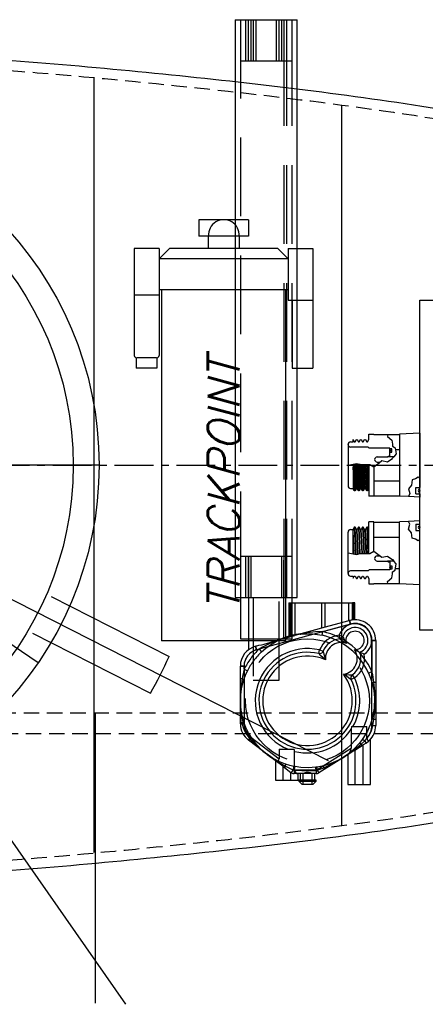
# Model space of a CAD drawing. Extents: x -135 to 10, y 84 to 175.
# Tile 40 of 53: x -32 to -23, y 134 to 158. Entities that reach past the tile are written whole.
import ezdxf

# ---------------------------------------------------------------- set-up
doc = ezdxf.new("R2010")
doc.units = 0
doc.header["$LTSCALE"] = 1.5
doc.header["$MEASUREMENT"] = 0
for name, pattern in [('CENTER', [2, 1.25, -0.25, 0.25, -0.25]), ('HIDDEN', [0.375, 0.25, -0.125]), ('SLDHIDDEN0', [1.905, 1.27, -0.635])]:
    doc.linetypes.add(name, pattern=pattern)
doc.layers.get('0').update_dxf_attribs({"linetype": 'CONTINUOUS'})
doc.layers.get('DEFPOINTS').update_dxf_attribs({"linetype": 'CONTINUOUS'})
for name, color, linetype in [('ANTENNA', 2, 'CONTINUOUS'), ('DEVICE_TRACKPOINT', 212, 'CONTINUOUS'), ('DIM', 1, 'CONTINUOUS'), ('HULL', 7, 'CONTINUOUS'), ('J_BOX_AFT', 171, 'CONTINUOUS'), ('SPHERE_AFT', 7, 'CONTINUOUS'), ('STATION11', 70, 'CONTINUOUS'), ('STATION12', 50, 'CONTINUOUS')]:
    doc.layers.add(name, color=color, linetype=linetype)
doc.styles.add('ENGR', font='Romans', dxfattribs={"oblique": 15})
doc.dimstyles.get("Standard").update_dxf_attribs({"dimtxt": 0.18, "dimasz": 0.18, "dimexe": 0.18, "dimexo": 0.0625, "dimgap": 0.09, "dimtad": 0, "dimtih": 1, "dimtoh": 1, "dimdec": 4, "dimzin": 0, "dimtxsty": 'STANDARD', "dimcen": 0.09, "dimazin": 3, "dimtfac": 1, "dimtdec": 4, "dimtofl": 0, "dimtmove": 0, "dimatfit": 3, "dimtolj": 1, "dimtzin": 0})

# ---------------------------------------------------------------- blocks, each defined once
blk = doc.blocks.new('*D9')
at = {"color": 0, "linetype": 'BYBLOCK'}
blk.add_line((-57.886, 144.38), (-51.462, 142.042), dxfattribs=at)
for start, end in [(4.1244, 8.2489), (331.7511, 335.8756)]:
    blk.add_arc((-66.578, 147.544), 15.006, start, end, dxfattribs=at)
for points in [[(-51.431, 148.63), (-51.79, 148.617), (-51.572, 147.544)], [(-53.049, 141.478), (-52.716, 141.343), (-52.477, 142.411)]]:
    blk.add_solid(points, dxfattribs=at)
at = {"layer": 'DEFPOINTS', "color": 0, "linetype": 'BYBLOCK'}
for p in [(-100.578, 147.544), (-66.578, 147.544), (0.489, 147.544), (-58.591, 144.637), (-51.976, 144.083)]:
    blk.add_point(p, dxfattribs=at)
at = {"color": 0, "linetype": 'BYBLOCK', "insert": (-51.8, 144.938), "char_height": 0.9, "attachment_point": 5, "style": 'ENGR'}
blk.add_mtext('\\A1;20°', dxfattribs=at)

msp = doc.modelspace()

# ---------------------------------------------------------------- linework, layer by layer
for p, q in [((-30.456, 147.544), (-46.956, 147.544)), ((-38.956, 147.544), (-31.928, 142.763)), ((-30.553, 141.544), (-30.553, 134.514))]:
    msp.add_line(p, q)
at = {"color": 3}
msp.add_line((-38.956, 147.544), (-29.812, 134.485), dxfattribs=at)
at = {"color": 4}
for p, q in [((-38.956, 147.544), (-24.912, 140.388)), ((-31.614, 144.364), (-28.759, 142.91)), ((-32.068, 143.473), (-29.213, 142.019))]:
    msp.add_line(p, q, dxfattribs=at)
at = {"layer": 'ANTENNA', "linetype": 'CONTINUOUS'}
for p, q in [((-27.159, 158.339), (-27.159, 144.339)), ((-27.159, 158.339), (-25.747, 158.339)), ((-25.747, 158.339), (-25.659, 158.339)), ((-25.659, 144.339), (-25.659, 158.339)), ((-27.159, 144.339), (-25.747, 144.339)), ((-27.034, 144.339), (-27.034, 143.339)), ((-25.784, 144.214), (-25.784, 144.339)), ((-25.747, 144.339), (-25.659, 144.339)), ((-25.859, 144.214), (-24.984, 144.214)), ((-24.984, 144.214), (-24.319, 144.214)), ((-24.984, 143.621), (-24.984, 144.214)), ((-24.259, 144.214), (-24.319, 144.214)), ((-24.319, 143.803), (-24.319, 144.214)), ((-24.259, 143.819), (-24.259, 144.214)), ((-24.365, 143.697), (-26.642, 143.074)), ((-24.984, 143.621), (-25.713, 143.422)), ((-24.319, 143.803), (-24.984, 143.621)), ((-24.389, 143.784), (-24.365, 143.697)), ((-24.319, 143.803), (-24.259, 143.819)), ((-24.64, 143.426), (-24.632, 143.336)), ((-24.64, 143.426), (-24.554, 143.398)), ((-27.034, 143.339), (-25.784, 143.339)), ((-26.834, 143.339), (-26.834, 143.083)), ((-26.666, 143.161), (-26.589, 143.182)), ((-26.666, 143.161), (-26.642, 143.074)), ((-26.229, 143.281), (-26.014, 143.339)), ((-23.847, 141.237), (-23.847, 143.301)), ((-23.757, 143.301), (-23.847, 143.301)), ((-23.757, 143.301), (-23.757, 141.237)), ((-25.136, 142.982), (-25.116, 143.07)), ((-25.116, 143.07), (-25.032, 143.037)), ((-27.034, 141.281), (-27.034, 142.679)), ((-27.034, 142.679), (-26.944, 142.679)), ((-26.944, 142.679), (-26.944, 141.281)), ((-24.273, 142.395), (-24.323, 142.47)), ((-24.273, 142.395), (-24.354, 142.356)), ((-27.034, 141.281), (-26.944, 141.281)), ((-23.847, 141.237), (-23.757, 141.237)), ((-24.343, 141.214), (-24.348, 141.151)), ((-24.348, 141.151), (-24.348, 140.694)), ((-24.343, 141.214), (-23.97, 141.214)), ((-23.97, 140.944), (-23.97, 141.214)), ((-26.836, 140.883), (-26.782, 140.954)), ((-26.161, 140.37), (-26.836, 140.883)), ((-26.782, 140.954), (-26.098, 140.435)), ((-23.884, 139.814), (-23.884, 140.902)), ((-26.098, 140.664), (-25.734, 140.664)), ((-26.098, 140.664), (-26.098, 140.435)), ((-25.72, 140.163), (-25.72, 140.613)), ((-25.179, 140.168), (-24.348, 140.694)), ((-24.411, 140.548), (-25.131, 140.092)), ((-24.434, 140.533), (-24.434, 139.814)), ((-26.184, 140.387), (-26.184, 139.914)), ((-25.72, 140.163), (-25.198, 140.163)), ((-25.198, 140.073), (-25.657, 140.073)), ((-25.634, 139.914), (-25.634, 140.073)), ((-25.584, 140.073), (-25.584, 139.914)), ((-25.234, 139.914), (-25.234, 140.073)), ((-25.198, 140.163), (-25.198, 140.073)), ((-25.179, 140.168), (-25.131, 140.092)), ((-26.184, 139.914), (-25.909, 139.914)), ((-25.909, 139.914), (-25.634, 139.914)), ((-25.196, 139.914), (-25.621, 139.914)), ((-25.621, 139.914), (-25.621, 139.894)), ((-25.621, 139.894), (-25.541, 139.814)), ((-25.621, 139.894), (-25.196, 139.894)), ((-25.276, 139.814), (-25.541, 139.814)), ((-25.276, 139.814), (-25.196, 139.894)), ((-25.196, 139.894), (-25.196, 139.914)), ((-24.434, 139.814), (-24.159, 139.814)), ((-24.159, 139.814), (-23.884, 139.814))]:
    msp.add_line(p, q, dxfattribs=at)
at = {"layer": 'ANTENNA', "linetype": 'SLDHIDDEN0'}
for p, q in [((-27.034, 158.339), (-27.034, 144.339)), ((-27.034, 158.339), (-27.034, 157.339)), ((-26.909, 158.339), (-26.909, 157.339)), ((-26.846, 158.339), (-26.846, 157.339)), ((-26.784, 158.339), (-26.784, 157.339)), ((-26.721, 158.339), (-26.721, 157.339)), ((-26.659, 158.339), (-26.659, 157.339)), ((-26.159, 157.339), (-26.159, 158.339)), ((-26.096, 157.339), (-26.096, 158.339)), ((-26.034, 157.339), (-26.034, 158.339)), ((-25.971, 144.339), (-25.971, 158.339)), ((-25.971, 157.339), (-25.971, 158.339)), ((-25.909, 144.339), (-25.909, 158.339)), ((-25.909, 157.339), (-25.909, 158.339)), ((-25.784, 144.339), (-25.784, 158.339)), ((-25.784, 157.339), (-25.784, 158.339)), ((-27.034, 157.339), (-25.858, 157.339)), ((-25.858, 157.339), (-25.784, 157.339)), ((-27.034, 145.339), (-25.784, 145.339)), ((-27.034, 145.339), (-25.784, 145.339)), ((-27.034, 145.339), (-27.034, 144.339)), ((-27.034, 145.339), (-27.034, 144.339)), ((-26.909, 145.339), (-26.909, 144.339)), ((-26.846, 145.339), (-26.846, 144.339)), ((-26.834, 145.339), (-26.834, 143.339)), ((-26.784, 145.339), (-26.784, 144.339)), ((-26.034, 144.339), (-26.034, 145.339)), ((-25.984, 143.339), (-25.984, 145.339)), ((-25.971, 144.339), (-25.971, 145.339)), ((-25.909, 144.339), (-25.909, 145.339)), ((-25.784, 144.339), (-25.784, 145.339)), ((-25.784, 144.339), (-25.784, 145.339)), ((-26.834, 144.339), (-26.834, 143.339)), ((-26.721, 144.339), (-26.721, 142.339)), ((-26.096, 142.339), (-26.096, 144.339)), ((-25.984, 143.348), (-25.984, 144.339)), ((-25.859, 144.214), (-25.859, 143.382)), ((-25.855, 143.383), (-25.855, 144.214)), ((-25.829, 144.214), (-25.829, 143.409)), ((-25.795, 143.418), (-25.795, 144.214)), ((-25.784, 143.339), (-25.784, 144.214)), ((-25.704, 143.437), (-25.704, 144.214)), ((-25.059, 143.6), (-25.059, 144.214)), ((-24.414, 144.214), (-24.414, 143.777)), ((-24.289, 143.811), (-24.289, 144.214)), ((-25.036, 143.513), (-24.365, 143.697)), ((-24.365, 143.697), (-24.389, 143.784)), ((-26.014, 143.339), (-25.713, 143.422)), ((-25.828, 143.409), (-25.828, 143.39)), ((-25.704, 143.437), (-25.704, 143.437)), ((-25.704, 143.424), (-25.704, 143.437)), ((-25.056, 143.425), (-25.036, 143.513)), ((-26.642, 143.074), (-26.666, 143.161)), ((-23.847, 143.301), (-23.757, 143.301)), ((-23.847, 143.301), (-23.847, 142.547)), ((-26.642, 143.074), (-26.581, 143.091)), ((-26.581, 143.091), (-26.52, 143.025)), ((-26.944, 142.679), (-27.034, 142.679)), ((-26.944, 142.604), (-26.944, 142.679)), ((-26.944, 142.604), (-26.863, 142.564)), ((-23.929, 142.51), (-23.847, 142.547)), ((-26.991, 142.373), (-27.034, 142.373)), ((-26.721, 142.339), (-26.409, 142.339)), ((-26.409, 142.339), (-26.096, 142.339)), ((-23.8, 142.287), (-23.757, 142.287)), ((-26.991, 141.306), (-27.034, 141.306)), ((-26.987, 141.281), (-27.034, 141.281)), ((-26.991, 141.306), (-26.987, 141.281)), ((-26.945, 141.31), (-26.953, 141.334)), ((-23.84, 141.415), (-23.887, 141.269)), ((-23.825, 141.237), (-23.8, 141.391)), ((-23.825, 141.237), (-23.757, 141.237)), ((-23.8, 141.391), (-23.757, 141.391)), ((-26.808, 140.92), (-26.836, 140.883)), ((-26.791, 140.901), (-26.816, 140.868)), ((-26.808, 140.92), (-26.791, 140.901)), ((-26.745, 140.915), (-26.759, 140.936)), ((-24.259, 140.644), (-24.059, 140.771)), ((-24.084, 140.899), (-24.156, 140.805)), ((-24.112, 140.787), (-24.024, 140.869)), ((-24.112, 140.787), (-24.089, 140.751)), ((-23.99, 140.815), (-24.059, 140.771)), ((-24.059, 139.814), (-24.059, 140.771)), ((-24.024, 140.869), (-23.99, 140.815)), ((-24.259, 140.644), (-24.411, 140.548)), ((-24.259, 140.644), (-24.259, 139.814)), ((-26.009, 140.254), (-26.161, 140.37)), ((-26.009, 140.254), (-25.809, 140.103)), ((-26.009, 140.254), (-26.009, 139.914)), ((-25.941, 140.256), (-25.967, 140.223)), ((-25.803, 140.098), (-25.809, 140.103)), ((-25.809, 139.914), (-25.809, 140.103)), ((-25.753, 140.165), (-25.803, 140.098)), ((-25.753, 140.165), (-25.728, 140.158)), ((-25.711, 140.243), (-25.738, 140.248)), ((-25.728, 140.158), (-25.728, 140.073)), ((-25.657, 140.073), (-25.728, 140.073)), ((-25.521, 140.073), (-25.521, 139.814)), ((-25.296, 139.814), (-25.296, 140.073)), ((-25.175, 140.231), (-25.209, 140.227)), ((-25.198, 140.15), (-25.171, 140.155)), ((-25.198, 140.15), (-25.198, 140.073)), ((-25.171, 140.155), (-25.013, 140.217)), ((-25.171, 140.155), (-25.131, 140.092)), ((-25.013, 140.217), (-24.99, 140.181))]:
    msp.add_line(p, q, dxfattribs=at)
at = {"layer": 'ANTENNA', "linetype": 'SLDHIDDEN0', "flags": 128}
for points in [[(-25.855, 143.402), (-25.855, 143.402), (-25.849, 143.404), (-25.838, 143.407), (-25.822, 143.411), (-25.802, 143.416), (-25.795, 143.418)], [(-25.828, 143.409), (-25.829, 143.409), (-25.828, 143.409)], [(-25.597, 143.453), (-25.57, 143.456), (-25.514, 143.461), (-25.455, 143.464), (-25.284, 143.459), (-25.109, 143.436), (-25.056, 143.425)], [(-25.036, 143.513), (-25.216, 143.506), (-25.342, 143.494), (-25.426, 143.483), (-25.483, 143.474), (-25.52, 143.468), (-25.545, 143.464), (-25.562, 143.461), (-25.573, 143.459), (-25.58, 143.457), (-25.587, 143.456), (-25.589, 143.455), (-25.59, 143.455), (-25.591, 143.455)], [(-26.075, 143.323), (-26.075, 143.323), (-26.077, 143.322), (-26.081, 143.321), (-26.1, 143.314), (-26.179, 143.284), (-26.339, 143.216), (-26.496, 143.138), (-26.581, 143.091)], [(-26.52, 143.025), (-26.414, 143.116), (-26.303, 143.196), (-26.187, 143.266), (-26.116, 143.302), (-26.08, 143.319), (-26.068, 143.325)], [(-26.944, 142.604), (-26.982, 142.428), (-26.991, 142.373)], [(-26.953, 142.345), (-26.913, 142.455), (-26.863, 142.564)], [(-23.929, 142.51), (-23.88, 142.389), (-23.84, 142.264)], [(-23.8, 142.287), (-23.83, 142.465), (-23.847, 142.547)], [(-26.991, 142.373), (-27.015, 142.194), (-27.032, 141.96), (-27.034, 141.851), (-27.034, 141.841), (-27.034, 141.839)], [(-27.034, 141.839), (-27.034, 141.841), (-27.034, 141.845), (-27.026, 141.995), (-26.999, 142.173), (-26.953, 142.345)], [(-26.991, 142.373), (-26.983, 142.368), (-26.975, 142.364), (-26.968, 142.36), (-26.962, 142.356), (-26.958, 142.353), (-26.955, 142.35), (-26.953, 142.347), (-26.953, 142.345)], [(-23.84, 142.264), (-23.84, 142.266), (-23.838, 142.268), (-23.835, 142.271), (-23.831, 142.274), (-23.825, 142.277), (-23.818, 142.28), (-23.809, 142.284), (-23.8, 142.287)], [(-23.84, 142.264), (-23.803, 142.09), (-23.785, 141.908), (-23.794, 141.663), (-23.84, 141.415)], [(-23.8, 141.391), (-23.781, 141.57), (-23.77, 141.852), (-23.779, 142.07), (-23.8, 142.287)], [(-26.953, 141.334), (-26.999, 141.506), (-27.026, 141.683), (-27.034, 141.834), (-27.034, 141.838), (-27.034, 141.839)], [(-27.034, 141.839), (-27.034, 141.838), (-27.034, 141.828), (-27.032, 141.718), (-27.015, 141.485), (-26.991, 141.306)], [(-26.991, 141.306), (-26.983, 141.31), (-26.975, 141.314), (-26.968, 141.318), (-26.962, 141.322), (-26.958, 141.326), (-26.955, 141.329), (-26.953, 141.332), (-26.953, 141.334)], [(-26.987, 141.281), (-26.978, 141.285), (-26.969, 141.29), (-26.961, 141.294), (-26.955, 141.298), (-26.95, 141.302), (-26.947, 141.305), (-26.946, 141.308), (-26.945, 141.31)], [(-26.987, 141.281), (-26.966, 141.194), (-26.933, 141.108), (-26.878, 141.01), (-26.808, 140.92)], [(-26.759, 140.936), (-26.798, 140.997), (-26.835, 141.06), (-26.901, 141.195), (-26.924, 141.252), (-26.945, 141.31)], [(-23.887, 141.269), (-23.921, 141.186), (-23.959, 141.105), (-24.002, 141.026), (-24.05, 140.949), (-24.084, 140.899)], [(-24.024, 140.869), (-23.963, 140.936), (-23.911, 141.011), (-23.859, 141.118), (-23.825, 141.237)], [(-23.887, 141.269), (-23.887, 141.267), (-23.884, 141.264), (-23.878, 141.261), (-23.871, 141.257), (-23.862, 141.253), (-23.851, 141.248), (-23.838, 141.242), (-23.825, 141.237)], [(-23.84, 141.415), (-23.84, 141.413), (-23.838, 141.41), (-23.835, 141.408), (-23.831, 141.405), (-23.825, 141.402), (-23.818, 141.398), (-23.809, 141.395), (-23.8, 141.391)], [(-26.808, 140.92), (-26.799, 140.925), (-26.79, 140.929), (-26.782, 140.933), (-26.775, 140.935), (-26.769, 140.937), (-26.765, 140.937), (-26.761, 140.937), (-26.759, 140.936)], [(-26.791, 140.901), (-26.782, 140.906), (-26.774, 140.91), (-26.767, 140.913), (-26.76, 140.915), (-26.755, 140.916), (-26.75, 140.917), (-26.747, 140.916), (-26.745, 140.915)], [(-26.791, 140.901), (-26.662, 140.775), (-26.487, 140.62), (-26.401, 140.552), (-26.393, 140.546), (-26.392, 140.545)], [(-26.392, 140.545), (-26.393, 140.546), (-26.396, 140.549), (-26.511, 140.645), (-26.636, 140.774), (-26.745, 140.915)], [(-24.156, 140.805), (-24.277, 140.674), (-24.412, 140.556), (-24.535, 140.469), (-24.538, 140.467), (-24.54, 140.466)], [(-24.54, 140.466), (-24.538, 140.467), (-24.53, 140.472), (-24.439, 140.533), (-24.251, 140.672), (-24.112, 140.787)], [(-24.112, 140.787), (-24.12, 140.793), (-24.128, 140.797), (-24.135, 140.801), (-24.141, 140.803), (-24.147, 140.805), (-24.151, 140.806), (-24.154, 140.806), (-24.156, 140.805)], [(-24.084, 140.899), (-24.082, 140.9), (-24.078, 140.899), (-24.072, 140.897), (-24.065, 140.893), (-24.056, 140.889), (-24.046, 140.883), (-24.035, 140.876), (-24.024, 140.869)], [(-23.99, 140.815), (-23.932, 140.857), (-23.896, 140.891), (-23.884, 140.903), (-23.885, 140.902)], [(-25.941, 140.304), (-26.105, 140.371), (-26.263, 140.457), (-26.387, 140.542), (-26.39, 140.544), (-26.392, 140.545)], [(-26.392, 140.545), (-26.39, 140.544), (-26.383, 140.538), (-26.294, 140.474), (-26.098, 140.346), (-25.941, 140.256)], [(-25.738, 140.248), (-25.84, 140.273), (-25.941, 140.304)], [(-25.941, 140.256), (-25.939, 140.266), (-25.938, 140.275), (-25.937, 140.283), (-25.936, 140.29), (-25.937, 140.295), (-25.937, 140.299), (-25.939, 140.302), (-25.941, 140.304)], [(-25.013, 140.217), (-24.85, 140.293), (-24.643, 140.404), (-24.549, 140.46), (-24.541, 140.465), (-24.54, 140.466)], [(-24.54, 140.466), (-24.541, 140.465), (-24.545, 140.463), (-24.676, 140.389), (-24.84, 140.317), (-25.01, 140.264)], [(-25.941, 140.256), (-25.78, 140.177), (-25.753, 140.165)], [(-25.803, 140.098), (-25.799, 140.095), (-25.766, 140.079), (-25.732, 140.073), (-25.728, 140.073)], [(-25.753, 140.165), (-25.749, 140.181), (-25.746, 140.197), (-25.743, 140.211), (-25.741, 140.224), (-25.74, 140.234), (-25.738, 140.242), (-25.738, 140.246), (-25.738, 140.248)], [(-25.728, 140.158), (-25.724, 140.175), (-25.721, 140.191), (-25.718, 140.206), (-25.716, 140.218), (-25.714, 140.229), (-25.712, 140.236), (-25.711, 140.241), (-25.711, 140.243)], [(-25.728, 140.158), (-25.548, 140.146), (-25.373, 140.144), (-25.198, 140.15)], [(-25.209, 140.227), (-25.388, 140.214), (-25.57, 140.222), (-25.711, 140.243)], [(-25.273, 140.073), (-25.294, 140.075), (-25.34, 140.089), (-25.396, 140.1), (-25.44, 140.098), (-25.492, 140.084), (-25.538, 140.073), (-25.545, 140.073)], [(-25.198, 140.15), (-25.2, 140.166), (-25.202, 140.18), (-25.203, 140.193), (-25.205, 140.205), (-25.206, 140.214), (-25.208, 140.221), (-25.208, 140.225), (-25.209, 140.227)], [(-25.171, 140.155), (-25.173, 140.17), (-25.174, 140.185), (-25.176, 140.198), (-25.176, 140.209), (-25.177, 140.218), (-25.177, 140.225), (-25.176, 140.23), (-25.175, 140.231)], [(-25.01, 140.264), (-25.092, 140.246), (-25.175, 140.231)], [(-25.013, 140.217), (-25.014, 140.227), (-25.015, 140.236), (-25.015, 140.244), (-25.015, 140.25), (-25.015, 140.256), (-25.013, 140.26), (-25.012, 140.263), (-25.01, 140.264)]]:
    msp.add_lwpolyline(points, dxfattribs=at)
at = {"layer": 'ANTENNA', "linetype": 'CONTINUOUS', "flags": 128}
for points in [[(-24.554, 143.398), (-24.552, 143.394), (-24.548, 143.385), (-24.538, 143.365), (-24.521, 143.329), (-24.496, 143.278), (-24.467, 143.229), (-24.467, 143.228)], [(-26.589, 143.182), (-26.525, 143.196), (-26.455, 143.21), (-26.319, 143.25), (-26.229, 143.281)], [(-24.467, 143.228), (-24.468, 143.228), (-24.519, 143.26), (-24.567, 143.291), (-24.602, 143.315), (-24.62, 143.328), (-24.628, 143.334), (-24.632, 143.336)], [(-24.973, 142.833), (-24.974, 142.833), (-24.991, 142.848), (-25.039, 142.89), (-25.084, 142.931), (-25.114, 142.96), (-25.129, 142.974), (-25.134, 142.98), (-25.136, 142.982)], [(-25.032, 143.037), (-25.031, 143.034), (-25.029, 143.026), (-25.025, 143.006), (-25.015, 142.965), (-24.999, 142.91), (-24.981, 142.854), (-24.974, 142.834), (-24.973, 142.833)], [(-24.271, 143.079), (-24.271, 143.079), (-24.212, 143.047), (-24.175, 143.029), (-24.153, 143.019), (-24.143, 143.014), (-24.139, 143.012)], [(-24.034, 142.966), (-24.034, 142.966), (-24.07, 142.981), (-24.099, 142.994), (-24.123, 143.005), (-24.134, 143.01), (-24.139, 143.012)], [(-24.535, 142.482), (-24.534, 142.482), (-24.512, 142.479), (-24.454, 142.474), (-24.397, 142.471), (-24.355, 142.47), (-24.335, 142.47), (-24.326, 142.47), (-24.323, 142.47)], [(-24.354, 142.356), (-24.356, 142.357), (-24.363, 142.362), (-24.38, 142.373), (-24.415, 142.396), (-24.465, 142.431), (-24.516, 142.468), (-24.535, 142.482), (-24.535, 142.482)], [(-23.97, 140.944), (-23.97, 140.931), (-23.966, 140.91), (-23.957, 140.892), (-23.946, 140.88), (-23.934, 140.874), (-23.921, 140.873), (-23.907, 140.88)], [(-25.72, 140.613), (-25.722, 140.631), (-25.731, 140.658), (-25.734, 140.664)], [(-24.411, 140.548), (-24.396, 140.563), (-24.375, 140.598), (-24.356, 140.645), (-24.349, 140.68), (-24.348, 140.694)], [(-26.161, 140.37), (-26.145, 140.365), (-26.128, 140.369), (-26.115, 140.38), (-26.104, 140.397), (-26.099, 140.416), (-26.098, 140.435)], [(-25.72, 140.163), (-25.717, 140.139), (-25.708, 140.118), (-25.691, 140.093), (-25.672, 140.078), (-25.657, 140.073)]]:
    msp.add_lwpolyline(points, dxfattribs=at)
at = {"layer": 'ANTENNA', "linetype": 'SLDHIDDEN0'}
msp.add_circle((-25.409, 141.839), 1.5, dxfattribs=at)
at = {"layer": 'ANTENNA', "linetype": 'CONTINUOUS'}
for centre, radius, start, end in [((-24.257, 143.301), 0.402, 303.6203, 161.952), ((-24.257, 143.301), 0.312, 292.26, 161.952), ((-24.257, 143.301), 0.5, 0, 105.2886), ((-24.257, 143.301), 0.41, 0, 105.2886), ((-24.59, 142.863), 0.565, 95.0777, 158.5585), ((-24.64, 143.426), 0.09, 275.0777, 341.952), ((-24.257, 143.301), 0.222, 266.3906, 199.1817), ((-26.534, 142.679), 0.5, 105.2886, 180), ((-24.59, 142.863), 0.475, 95.0777, 158.5585), ((-24.59, 142.863), 0.385, 71.4403, 184.499), ((-26.534, 142.679), 0.41, 105.2886, 180), ((-25.409, 141.839), 1.265, 76.5883, 248.2568), ((-25.409, 141.839), 1.175, 76.5883, 26.0827), ((-25.409, 141.839), 1.085, 66.3356, 36.3354), ((-25.116, 143.07), 0.09, 256.5883, 338.5585), ((-24.59, 142.863), 0.385, 278.1719, 34.132), ((-24.59, 142.863), 0.475, 304.1125, 18.2651), ((-24.59, 142.863), 0.565, 304.1125, 10.4946), ((-24.273, 142.395), 0.09, 124.1125, 206.0827), ((-25.409, 141.839), 1.265, 330.3915, 26.0827), ((-26.534, 141.281), 0.5, 180, 232.7887), ((-26.534, 141.281), 0.41, 180, 232.7887), ((-24.257, 141.237), 0.41, 314.3773, 0), ((-24.257, 141.237), 0.5, 314.4337, 0), ((-25.409, 141.839), 1.265, 255.7561, 327.0279), ((-25.198, 140.198), 0.035, 270, 302.3329), ((-25.198, 140.198), 0.125, 270, 302.3329)]:
    msp.add_arc(centre, radius, start, end, dxfattribs=at)
at = {"layer": 'ANTENNA', "linetype": 'SLDHIDDEN0'}
for centre, radius, start, end in [((-24.257, 143.301), 0.41, 0, 105.2886), ((-25.409, 141.839), 1.625, 105.9489, 113.9322), ((-25.409, 141.839), 1.625, 100.4598, 104.9496), ((-25.409, 141.839), 1.625, 96.6451, 100.4598), ((-25.409, 141.839), 1.625, 24.3856, 77.4519), ((-25.409, 141.839), 1.715, 24.3856, 77.4519), ((-25.409, 141.839), 1.715, 133.1253, 153.514), ((-26.534, 142.679), 0.41, 105.2886, 180), ((-25.409, 141.839), 1.625, 133.1253, 153.514)]:
    msp.add_arc(centre, radius, start, end, dxfattribs=at)
at = {"layer": 'DEVICE_TRACKPOINT'}
for p, q in [((-26.841, 153.494), (-28.041, 153.494)), ((-28.041, 153.494), (-28.041, 153.094)), ((-26.841, 153.494), (-26.841, 153.094)), ((-26.841, 153.094), (-28.041, 153.094)), ((-27.816, 153.094), (-27.816, 152.794)), ((-27.066, 153.094), (-27.066, 152.794)), ((-29.604, 152.794), (-29.604, 150.206)), ((-29.004, 152.794), (-29.604, 152.794)), ((-29.004, 152.794), (-29.004, 150.206)), ((-29.004, 152.544), (-28.754, 152.794)), ((-26.129, 152.794), (-28.754, 152.794)), ((-25.879, 152.544), (-26.129, 152.794)), ((-25.879, 152.794), (-25.879, 151.544)), ((-25.879, 152.794), (-25.279, 152.794)), ((-25.279, 152.794), (-25.279, 149.894)), ((-25.879, 152.544), (-29.004, 152.544)), ((-29.004, 152.544), (-29.004, 151.794)), ((-25.879, 152.544), (-25.879, 151.794)), ((-25.879, 151.794), (-29.004, 151.794)), ((-28.941, 151.794), (-28.941, 143.294)), ((-25.941, 151.794), (-25.941, 143.294)), ((-29.004, 151.669), (-29.604, 151.669)), ((-25.879, 151.544), (-25.279, 151.544)), ((-25.779, 151.544), (-25.779, 149.894)), ((-29.554, 150.144), (-29.554, 149.894)), ((-29.066, 150.144), (-29.541, 150.144)), ((-29.054, 150.144), (-29.054, 149.894)), ((-29.054, 149.894), (-29.554, 149.894)), ((-25.779, 149.894), (-25.279, 149.894)), ((-25.941, 143.294), (-28.941, 143.294))]:
    msp.add_line(p, q, dxfattribs=at)
for centre, radius, start, end in [((-27.435, 153.124), 0.37, 355.3567, 184.6433), ((-29.541, 150.206), 0.0625, 180, 270), ((-29.066, 150.206), 0.0625, 270, 0)]:
    msp.add_arc(centre, radius, start, end, dxfattribs=at)
at = {"layer": 'HULL', "color": 1, "linetype": 'CENTER', "ltscale": 0.5}
msp.add_line((-100.578, 147.544), (0.489, 147.544), dxfattribs=at)
at = {"layer": 'HULL', "linetype": 'HIDDEN'}
for p, q in [((-89.655, 141.544), (-11.83, 141.544)), ((-88.48, 141.044), (-13.503, 141.044))]:
    msp.add_line(p, q, dxfattribs=at)
at = {"layer": 'HULL'}
for points, knots in [([(-48.953, 158.037), (-48.844, 158.036), (-48.734, 158.034), (-46.454, 158.006), (-44.283, 157.963), (-39.943, 157.811), (-37.774, 157.705), (-33.438, 157.434), (-31.272, 157.263), (-26.949, 156.829), (-24.789, 156.579), (-20.992, 155.991), (-19.351, 155.692), (-16.09, 154.995), (-14.47, 154.591), (-11.267, 153.65), (-9.684, 153.113), (-7.555, 152.287), (-6.986, 152.056), (-6.42, 151.815)], [74.600113, 74.600113, 74.600113, 74.600113, 74.928398, 74.928398, 81.436157, 81.436157, 87.943917, 87.943917, 94.451676, 94.451676, 100.959435, 100.959435, 105.945501, 105.945501, 110.931566, 110.931566, 115.917632, 115.917632, 117.752109, 117.752109, 117.752109, 117.752109]), ([(-48.953, 137.051), (-48.844, 137.052), (-48.734, 137.053), (-46.454, 137.081), (-44.283, 137.124), (-39.943, 137.277), (-37.774, 137.382), (-33.438, 137.654), (-31.272, 137.825), (-26.949, 138.258), (-24.789, 138.509), (-20.992, 139.096), (-19.351, 139.395), (-16.09, 140.093), (-14.47, 140.497), (-11.267, 141.437), (-9.684, 141.974), (-7.555, 142.8), (-6.986, 143.031), (-6.42, 143.272)], [74.600464, 74.600464, 74.600464, 74.600464, 74.928398, 74.928398, 81.436157, 81.436157, 87.943917, 87.943917, 94.451676, 94.451676, 100.959435, 100.959435, 105.945501, 105.945501, 110.931566, 110.931566, 115.917632, 115.917632, 117.752109, 117.752109, 117.752109, 117.752109])]:
    msp.add_open_spline(points, degree=3, knots=knots, dxfattribs=at)
at = {"layer": 'HULL', "linetype": 'HIDDEN'}
for points, knots in [([(-48.919, 157.786), (-47.139, 157.766), (-43.357, 157.701), (-37.574, 157.457), (-32.239, 157.106), (-27.572, 156.649), (-23.566, 156.163), (-19.56, 155.492), (-15.548, 154.631), (-11.533, 153.502), (-8.5, 152.41), (-6.804, 151.708), (-6.42, 151.544)], [74.636852, 74.636852, 74.636852, 74.636852, 79.979196, 85.984402, 91.998394, 96.017362, 100.048491, 104.104215, 108.197734, 112.354283, 116.605589, 117.858875, 117.858875, 117.858875, 117.858875]), ([(-48.953, 137.301), (-47.161, 137.322), (-43.368, 137.386), (-37.574, 137.63), (-32.239, 137.982), (-27.572, 138.439), (-23.566, 138.925), (-19.56, 139.596), (-15.548, 140.457), (-11.533, 141.586), (-8.5, 142.677), (-6.804, 143.379), (-6.42, 143.544)], [74.603382, 74.603382, 74.603382, 74.603382, 79.979196, 85.984402, 91.998394, 96.017362, 100.048491, 104.104215, 108.197734, 112.354283, 116.605589, 117.858875, 117.858875, 117.858875, 117.858875])]:
    msp.add_open_spline(points, degree=3, knots=knots, dxfattribs=at)
at = {"layer": 'J_BOX_AFT'}
for p, q in [((-22.685, 143.548), (-22.685, 151.548)), ((-22.685, 151.548), (-19.685, 151.548)), ((-24.305, 148.165), (-24.275, 148.113)), ((-24.305, 148.112), (-24.305, 148.165)), ((-24.257, 148.113), (-24.225, 148.168)), ((-24.225, 148.168), (-24.207, 148.168)), ((-24.207, 148.168), (-24.175, 148.113)), ((-24.157, 148.113), (-24.125, 148.168)), ((-24.125, 148.168), (-24.107, 148.168)), ((-24.107, 148.168), (-24.075, 148.113)), ((-24.057, 148.113), (-24.025, 148.168)), ((-24.025, 148.168), (-24.007, 148.168)), ((-24.007, 148.168), (-23.975, 148.113)), ((-23.957, 148.113), (-23.925, 148.168)), ((-23.925, 148.298), (-23.805, 148.298)), ((-23.925, 148.168), (-23.925, 148.298)), ((-23.805, 148.298), (-23.805, 148.289)), ((-23.805, 148.289), (-23.463, 148.289)), ((-23.463, 148.289), (-23.185, 148.289)), ((-22.685, 148.323), (-23.185, 148.298)), ((-23.185, 148.298), (-23.185, 146.798)), ((-22.685, 148.323), (-22.685, 147.231)), ((-24.425, 148.046), (-24.425, 148.052)), ((-24.425, 148.046), (-24.425, 147.049)), ((-24.365, 148.112), (-24.305, 148.112)), ((-23.943, 147.986), (-24.365, 147.986)), ((-24.275, 148.113), (-24.257, 148.113)), ((-24.175, 148.113), (-24.157, 148.113)), ((-24.075, 148.113), (-24.057, 148.113)), ((-23.975, 148.113), (-23.957, 148.113)), ((-23.915, 147.958), (-23.943, 147.986)), ((-23.418, 147.958), (-23.915, 147.958)), ((-23.418, 147.945), (-23.418, 147.958)), ((-23.277, 147.926), (-23.185, 147.926)), ((-23.72, 147.747), (-23.468, 147.747)), ((-23.468, 147.747), (-23.448, 147.767)), ((-23.321, 147.747), (-23.468, 147.747)), ((-23.448, 147.767), (-23.418, 147.767)), ((-23.418, 147.767), (-23.418, 147.86)), ((-24.305, 147.568), (-24.305, 146.98)), ((-23.925, 147.562), (-23.925, 146.798)), ((-23.805, 147.51), (-23.805, 146.798)), ((-23.72, 147.622), (-23.648, 147.622)), ((-22.685, 147.231), (-22.685, 147.009)), ((-24.425, 147.049), (-24.425, 147.043)), ((-24.365, 146.983), (-24.305, 146.983)), ((-24.275, 146.928), (-24.305, 146.98)), ((-24.225, 146.983), (-24.257, 146.928)), ((-24.207, 146.983), (-24.225, 146.983)), ((-24.175, 146.928), (-24.207, 146.983)), ((-24.125, 146.983), (-24.157, 146.928)), ((-24.107, 146.983), (-24.125, 146.983)), ((-24.075, 146.928), (-24.107, 146.983)), ((-24.025, 146.983), (-24.057, 146.928)), ((-24.007, 146.983), (-24.025, 146.983)), ((-23.975, 146.928), (-24.007, 146.983)), ((-23.925, 146.983), (-23.957, 146.928)), ((-23.805, 147.17), (-23.185, 147.17)), ((-22.789, 147.009), (-22.685, 147.009)), ((-22.789, 146.85), (-22.789, 147.009)), ((-24.257, 146.928), (-24.275, 146.928)), ((-24.157, 146.928), (-24.175, 146.928)), ((-24.057, 146.928), (-24.075, 146.928)), ((-23.957, 146.928), (-23.975, 146.928)), ((-23.805, 146.798), (-23.925, 146.798)), ((-23.805, 146.806), (-23.185, 146.806)), ((-22.967, 146.787), (-23.185, 146.798)), ((-22.685, 146.773), (-22.967, 146.787)), ((-22.789, 146.85), (-22.685, 146.85)), ((-22.685, 146.85), (-22.685, 146.773)), ((-24.275, 146.043), (-24.305, 145.991)), ((-24.305, 145.403), (-24.305, 145.991)), ((-24.257, 146.043), (-24.275, 146.043)), ((-24.225, 145.988), (-24.257, 146.043)), ((-24.175, 146.043), (-24.207, 145.988)), ((-24.157, 146.043), (-24.175, 146.043)), ((-24.125, 145.988), (-24.157, 146.043)), ((-24.075, 146.043), (-24.107, 145.988)), ((-24.057, 146.043), (-24.075, 146.043)), ((-24.025, 145.988), (-24.057, 146.043)), ((-23.975, 146.043), (-24.007, 145.988)), ((-23.957, 146.043), (-23.975, 146.043)), ((-23.925, 145.988), (-23.957, 146.043)), ((-23.925, 145.409), (-23.925, 146.173)), ((-23.805, 146.173), (-23.925, 146.173)), ((-23.805, 145.461), (-23.805, 146.173)), ((-23.805, 146.164), (-23.185, 146.164)), ((-22.967, 146.184), (-23.185, 146.173)), ((-23.185, 144.673), (-23.185, 146.173)), ((-22.685, 146.198), (-22.967, 146.184)), ((-22.789, 146.121), (-22.685, 146.121)), ((-22.789, 146.121), (-22.789, 145.961)), ((-22.685, 146.121), (-22.685, 146.198)), ((-24.425, 145.921), (-24.425, 145.927)), ((-24.425, 144.924), (-24.425, 145.921)), ((-24.365, 145.987), (-24.305, 145.987)), ((-24.207, 145.988), (-24.225, 145.988)), ((-24.107, 145.988), (-24.125, 145.988)), ((-24.007, 145.988), (-24.025, 145.988)), ((-23.805, 145.801), (-23.185, 145.801)), ((-22.789, 145.961), (-22.685, 145.961)), ((-22.685, 145.739), (-22.685, 145.961)), ((-22.685, 144.648), (-22.685, 145.739)), ((-23.72, 145.349), (-23.648, 145.349)), ((-23.72, 145.224), (-23.468, 145.224)), ((-23.468, 145.224), (-23.448, 145.204)), ((-23.321, 145.224), (-23.468, 145.224)), ((-23.448, 145.204), (-23.418, 145.204)), ((-23.418, 145.204), (-23.418, 145.11)), ((-23.277, 145.045), (-23.185, 145.045)), ((-24.425, 144.924), (-24.425, 144.918)), ((-23.943, 144.984), (-24.365, 144.984)), ((-24.365, 144.858), (-24.305, 144.858)), ((-24.305, 144.858), (-24.305, 144.806)), ((-24.305, 144.806), (-24.275, 144.858)), ((-24.275, 144.858), (-24.257, 144.858)), ((-24.257, 144.858), (-24.225, 144.803)), ((-24.225, 144.803), (-24.207, 144.803)), ((-24.207, 144.803), (-24.175, 144.858)), ((-24.175, 144.858), (-24.157, 144.858)), ((-24.157, 144.858), (-24.125, 144.803)), ((-24.125, 144.803), (-24.107, 144.803)), ((-24.107, 144.803), (-24.075, 144.858)), ((-24.075, 144.858), (-24.057, 144.858)), ((-24.057, 144.858), (-24.025, 144.803)), ((-24.025, 144.803), (-24.007, 144.803)), ((-24.007, 144.803), (-23.975, 144.858)), ((-23.975, 144.858), (-23.957, 144.858)), ((-23.957, 144.858), (-23.925, 144.803)), ((-23.915, 145.013), (-23.943, 144.984)), ((-23.925, 144.803), (-23.925, 144.673)), ((-23.418, 145.013), (-23.915, 145.013)), ((-23.418, 145.025), (-23.418, 145.013)), ((-23.925, 144.673), (-23.805, 144.673)), ((-23.805, 144.673), (-23.805, 144.681)), ((-23.805, 144.681), (-23.463, 144.681)), ((-23.463, 144.681), (-23.185, 144.681)), ((-22.685, 144.648), (-23.185, 144.673)), ((-19.685, 143.548), (-22.685, 143.548))]:
    msp.add_line(p, q, dxfattribs=at)
at = {"layer": 'J_BOX_AFT', "color": 5}
for p, q in [((-23.463, 148.289), (-23.473, 148.238)), ((-23.473, 148.238), (-23.368, 148.154)), ((-23.368, 148.154), (-23.351, 148.056)), ((-23.418, 147.86), (-23.418, 147.945)), ((-23.366, 147.945), (-23.418, 147.945)), ((-23.366, 147.86), (-23.366, 147.945)), ((-23.351, 148.056), (-23.347, 148.011)), ((-23.347, 148.011), (-23.284, 147.968)), ((-23.284, 147.968), (-23.259, 147.818)), ((-23.473, 147.628), (-23.418, 147.666)), ((-23.418, 147.86), (-23.366, 147.86)), ((-23.418, 147.666), (-23.352, 147.712)), ((-23.352, 147.712), (-23.351, 147.713)), ((-23.351, 147.713), (-23.321, 147.747)), ((-23.259, 147.818), (-23.321, 147.747)), ((-24.425, 147.544), (-24.22, 147.585)), ((-24.279, 147.573), (-24.305, 147.023)), ((-24.305, 147.435), (-24.297, 147.57)), ((-24.275, 146.928), (-24.247, 147.579)), ((-24.229, 147.583), (-24.257, 146.928)), ((-24.225, 146.983), (-24.197, 147.58)), ((-24.22, 147.585), (-24.133, 147.567)), ((-24.179, 147.577), (-24.207, 146.983)), ((-24.175, 146.928), (-24.148, 147.57)), ((-24.13, 147.567), (-24.157, 146.928)), ((-24.133, 147.567), (-24.038, 147.562)), ((-24.125, 146.983), (-24.093, 147.565)), ((-24.077, 147.564), (-24.107, 146.983)), ((-24.075, 146.928), (-24.046, 147.562)), ((-24.028, 147.562), (-24.057, 146.928)), ((-24.038, 147.562), (-23.898, 147.562)), ((-24.025, 146.983), (-23.996, 147.562)), ((-23.974, 147.562), (-24.007, 146.983)), ((-23.975, 146.928), (-23.947, 147.562)), ((-23.929, 147.562), (-23.957, 146.928)), ((-23.898, 147.562), (-23.806, 147.51)), ((-23.806, 147.51), (-23.673, 147.6)), ((-23.673, 147.6), (-23.607, 147.656)), ((-23.607, 147.656), (-23.473, 147.628)), ((-22.877, 147.193), (-22.888, 147.066)), ((-22.791, 147.214), (-22.877, 147.193)), ((-22.729, 147.258), (-22.791, 147.214)), ((-22.685, 147.231), (-22.729, 147.258)), ((-22.888, 147.066), (-22.965, 146.972)), ((-22.965, 146.972), (-22.93, 146.857)), ((-22.693, 146.85), (-22.693, 147.009)), ((-22.93, 146.857), (-22.967, 146.787)), ((-24.275, 146.043), (-24.247, 145.391)), ((-24.229, 145.388), (-24.257, 146.043)), ((-24.175, 146.043), (-24.148, 145.4)), ((-24.13, 145.404), (-24.157, 146.043)), ((-24.075, 146.043), (-24.046, 145.408)), ((-24.028, 145.409), (-24.057, 146.043)), ((-23.975, 146.043), (-23.947, 145.409)), ((-23.929, 145.409), (-23.957, 146.043)), ((-22.93, 146.114), (-22.967, 146.184)), ((-22.965, 145.999), (-22.93, 146.114)), ((-22.888, 145.904), (-22.965, 145.999)), ((-22.693, 146.121), (-22.693, 145.961)), ((-24.279, 145.398), (-24.305, 145.948)), ((-24.225, 145.988), (-24.197, 145.391)), ((-24.179, 145.394), (-24.207, 145.988)), ((-24.125, 145.988), (-24.093, 145.406)), ((-24.077, 145.407), (-24.107, 145.988)), ((-24.025, 145.988), (-23.996, 145.409)), ((-23.974, 145.409), (-24.007, 145.988)), ((-22.877, 145.778), (-22.888, 145.904)), ((-22.791, 145.757), (-22.877, 145.778)), ((-22.729, 145.713), (-22.791, 145.757)), ((-24.305, 145.536), (-24.297, 145.401)), ((-22.685, 145.739), (-22.729, 145.713)), ((-24.425, 145.426), (-24.22, 145.386)), ((-24.22, 145.386), (-24.133, 145.403)), ((-24.133, 145.403), (-24.038, 145.409)), ((-24.038, 145.409), (-23.898, 145.408)), ((-23.898, 145.408), (-23.806, 145.461)), ((-23.806, 145.461), (-23.673, 145.37)), ((-23.673, 145.37), (-23.607, 145.314)), ((-23.607, 145.314), (-23.473, 145.342)), ((-23.473, 145.342), (-23.418, 145.304)), ((-23.418, 145.304), (-23.352, 145.259)), ((-23.418, 145.11), (-23.366, 145.11)), ((-23.418, 145.11), (-23.418, 145.025)), ((-23.366, 145.11), (-23.366, 145.025)), ((-23.352, 145.259), (-23.351, 145.258)), ((-23.351, 145.258), (-23.321, 145.224)), ((-23.259, 145.153), (-23.321, 145.224)), ((-23.284, 145.002), (-23.259, 145.153)), ((-23.473, 144.732), (-23.368, 144.816)), ((-23.366, 145.025), (-23.418, 145.025)), ((-23.368, 144.816), (-23.351, 144.915)), ((-23.351, 144.915), (-23.347, 144.96)), ((-23.347, 144.96), (-23.284, 145.002)), ((-23.463, 144.681), (-23.473, 144.732))]:
    msp.add_line(p, q, dxfattribs=at)
at = {"layer": 'J_BOX_AFT'}
for centre, radius, start, end in [((-24.365, 148.052), 0.06, 90, 180), ((-24.365, 148.046), 0.06, 180, 270), ((-23.72, 147.684), 0.0625, 90, 270), ((-24.365, 147.043), 0.06, 180, 270), ((-24.365, 145.927), 0.06, 90, 180), ((-23.72, 145.286), 0.0625, 90, 270), ((-24.365, 144.924), 0.06, 90, 180), ((-24.365, 144.918), 0.06, 180, 270)]:
    msp.add_arc(centre, radius, start, end, dxfattribs=at)
at = {"layer": 'J_BOX_AFT', "color": 7}
for centre, radius, start, end in [((-23.409, 147.903), 0.0144, 90, 270), ((-23.409, 147.903), 0.0144, 270, 90), ((-22.705, 146.93), 0.0275, 90, 270), ((-22.705, 146.93), 0.0275, 270, 90), ((-22.705, 146.041), 0.0275, 90, 270), ((-22.705, 146.041), 0.0275, 270, 90), ((-23.409, 145.068), 0.0144, 90, 270), ((-23.409, 145.068), 0.0144, 270, 90)]:
    msp.add_arc(centre, radius, start, end, dxfattribs=at)
at = {"layer": 'SPHERE_AFT'}
for radius in [8.5, 7.875]:
    msp.add_circle((-38.956, 147.544), radius, dxfattribs=at)
msp.add_arc((-38.956, 147.544), 11.2, 330.4413, 335.5587, dxfattribs=at)
at = {"layer": 'STATION11'}
msp.add_line((-30.578, 138.16), (-30.578, 156.936), dxfattribs=at)
at = {"layer": 'STATION12'}
msp.add_line((-24.578, 138.823), (-24.578, 156.272), dxfattribs=at)

# ---------------------------------------------------------------- texts
at = {"layer": 'DEVICE_TRACKPOINT', "style": 'ENGR', "oblique": 15}
msp.add_text('TRACKPOINT', height=0.7695, rotation=90, dxfattribs=at).set_placement((-27.052, 143.998))

# ---------------------------------------------------------------- dimensions: what is measured, and where the dimension line sits
at = {"layer": 'DIM'}
dim = msp.add_angular_dim_2l(base=(-51.976, 144.083), line1=((-66.578, 147.544), (-58.591, 144.637)), line2=((-100.578, 147.544), (0.489, 147.544)), dimstyle='STANDARD', override={"dimscale": 6, "dimtxt": 0.15, "dimexo": 0.125, "dimdec": 0, "dimtxsty": 'ENGR', "dimtdec": 0}, dxfattribs=at)
dim.commit()
dim.dimension.update_dxf_attribs({"geometry": '*D9', "text_midpoint": (-51.8, 144.938)})

doc.saveas('drawing.dxf')
